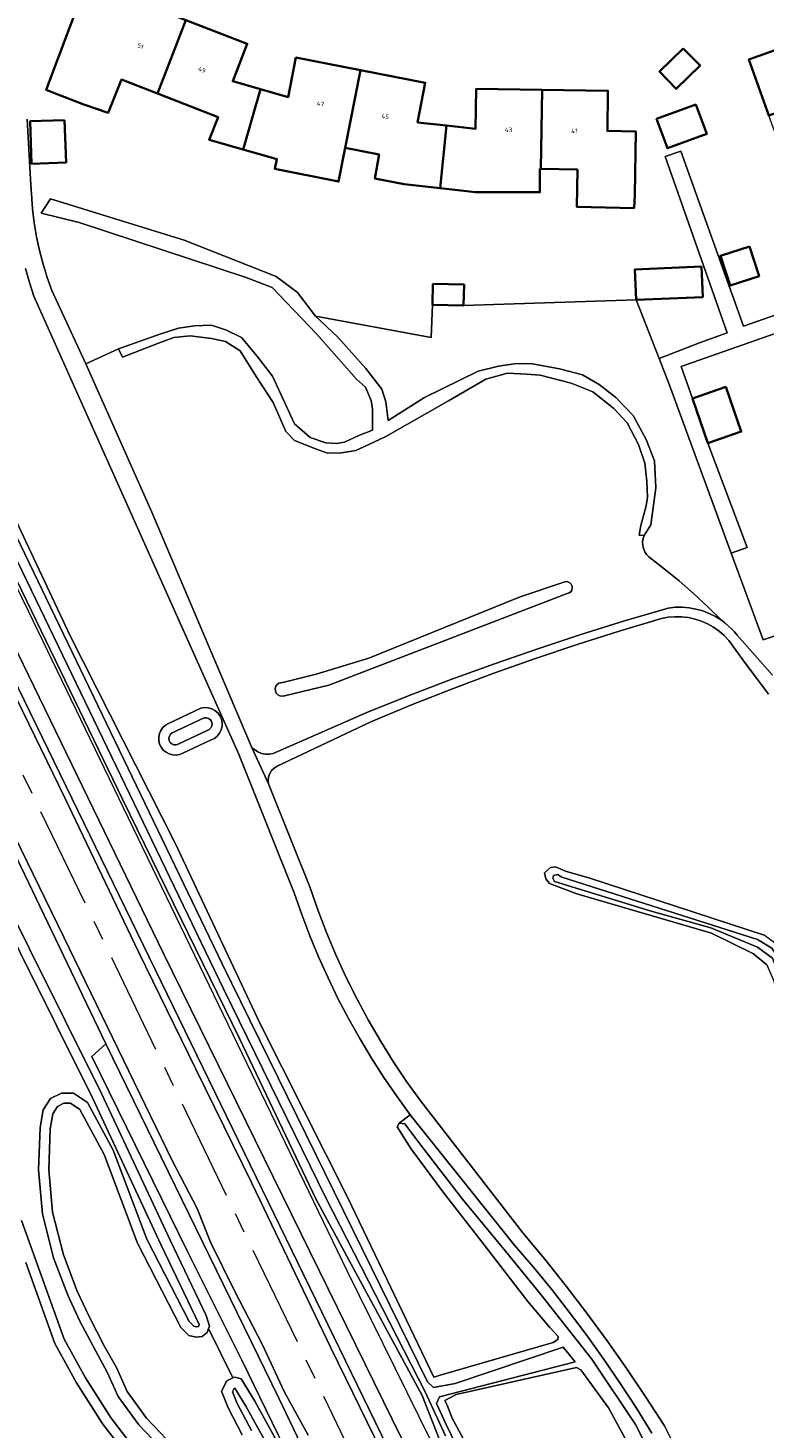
# Model space of a CAD drawing. Header units: metres. Extents: x 229229 to 231729, y 593167 to 595667.
# Tile 144 of 256: x 230707 to 230780, y 593608 to 593746. Entities that reach past the tile are written whole.
import ezdxf
from ezdxf.enums import TextEntityAlignment as Align

# ---------------------------------------------------------------- set-up
doc = ezdxf.new("R2010")
doc.units = ezdxf.units.M
doc.linetypes.add('AM-AS', pattern=[16, 10, -2, 2, -2])
for name, color, linetype, lineweight in [('B-WE-AM-AS_SPOOR-G', 10, 'AM-AS', 18), ('B-WE-GR-GRAS-GV', 60, 'Continuous', 13), ('B-WE-GR-GROENVOORZIENING-GV', 80, 'Continuous', 18), ('B-WE-GW-TALUD_KRUIN-G', 90, 'Continuous', 18), ('B-WE-IE-TERREINAFSCHEIDING_KUNSTMATIG_HEKWERK-G', 20, 'IE-TERREINAFSCHEIDING-KUNSTMATIG', 18), ('B-WE-OG-BEBOUWING-GV', 7, 'Continuous', 35), ('B-WE-OG-BEBOUWING-T18', 10, 'Continuous', 18), ('B-WE-OG-TERREIN_ERF-GV', 7, 'Continuous', 18), ('B-WE-OG-WATER-GV', 130, 'Continuous', 18), ('B-WE-OG-WATER_GREPPEL-GV', 160, 'Continuous', 18), ('B-WE-OG-WATER_SLOOT-GV', 120, 'Continuous', 18), ('B-WE-VH-VERHARDING_GESLOTEN-GV', 252, 'Continuous', 18), ('B-WE-VH-VERHARDING_HALFVERHARDING-GV', 252, 'Continuous', 18), ('B-WE-VH-VERHARDING_OPEN-GV', 252, 'Continuous', 18)]:
    doc.layers.add(name, color=color, linetype=linetype, lineweight=lineweight)
doc.styles.add('NLCS-ISO-M250-T18', font='NLCS-ISO.ttf', dxfattribs={"height": 0.45})
doc.linetypes.add('IE-TERREINAFSCHEIDING-KUNSTMATIG', pattern='A,4,[82,NLCS.SHX,S=0.75,R=90,X=0,Y=0],4,-2', length=10)

msp = doc.modelspace()

# ---------------------------------------------------------------- linework, layer by layer
at = {"layer": 'B-WE-AM-AS_SPOOR-G'}
msp.add_lwpolyline([(230951.44, 593166.818), (230810.226, 593458.066), (230592.127, 593908.8), (230585.772, 593921.529), (230576.722, 593940.573), (230569.244, 593957.571), (230567.217, 593962.522), (230565.577, 593966.849), (230558.025, 593987.803)], dxfattribs=at)
at = {"layer": 'B-WE-GR-GRAS-GV'}
for points in [[(230681.976, 593730.313), (230761.22, 593567.578), (230758.259, 593577.661), (230720.371, 593654.752), (230682.571, 593732.579)], [(230682.571, 593732.579), (230720.371, 593654.752), (230758.259, 593577.661)], [(230702.901, 593685.935), (230710.648, 593670.063), (230717.902, 593654.909), (230723.57, 593643.352), (230729.079, 593632.111), (230736.88, 593615.911), (230742.625, 593604.139), (230746.568, 593595.861), (230755.332, 593577.631), (230759.786, 593568.127), (230762.124, 593563.223), (230764.885, 593557.324), (230765.728, 593555.287), (230765.603, 593554.516), (230766.355, 593553.037), (230766.473, 593553.078), (230767.965, 593553.578), (230766.183, 593557.204), (230761.22, 593567.578), (230681.976, 593730.313)], [(230748.778, 593603.753), (230745.879, 593611.205), (230735.392, 593630.564), (230727.878, 593646.365), (230716.345, 593669.923), (230702.61, 593698.269)], [(230692.583, 593691.881), (230714.704, 593645.849), (230731.734, 593610.932), (230735.681, 593602.691)], [(230734.649, 593607.295), (230732.255, 593611.599), (230730.133, 593616.196), (230727.406, 593621.436), (230725.015, 593626.323), (230723.698, 593629.626), (230721.239, 593634.338), (230710.558, 593656.355), (230701.48, 593674.883)]]:
    msp.add_lwpolyline(points, dxfattribs=at)
msp.add_lwpolyline([(230735.681, 593602.691), (230731.734, 593610.932), (230714.704, 593645.849), (230713.32, 593644.593), (230722.757, 593625.384), (230728.132, 593614.625), (230731.68, 593607.323), (230733.119, 593604.084)], close=True, dxfattribs=at)
at = {"layer": 'B-WE-GR-GROENVOORZIENING-GV'}
for points in [[(230702.443, 593704.53), (230711.224, 593685.963), (230721.513, 593665.614), (230729.888, 593647.801), (230738.502, 593630.755), (230747.012, 593613.016), (230747.656, 593613.22), (230758.791, 593616.415), (230759.241, 593616.715), (230759.275, 593617.019), (230758.862, 593617.449), (230758.462, 593617.904), (230756.276, 593620.451), (230751.988, 593626.045), (230747.94, 593631.228), (230744.76, 593635.525), (230743.403, 593637.673), (230743.593, 593638.042), (230744.689, 593638.856), (230743.363, 593640.676), (230742.092, 593642.535), (230740.877, 593644.43), (230739.718, 593646.36), (230738.616, 593648.324), (230737.573, 593650.319), (230736.589, 593652.345), (230735.666, 593654.398), (230734.804, 593656.478), (230734.004, 593658.583), (230733.266, 593660.71), (230727.773, 593674.421), (230707.609, 593719.463), (230707.169, 593720.825), (230706.789, 593722.204)], [(230810.224, 593696.038), (230779.466, 593685.63), (230776.328, 593694.162), (230770.245, 593710.7), (230769.216, 593713.337), (230766.964, 593719.106), (230749.95, 593718.552), (230746.878, 593718.63), (230746.742, 593715.415), (230735.361, 593717.523), (230737.567, 593715.446), (230740.307, 593712.356), (230741.907, 593710.303), (230742.302, 593709.081), (230742.503, 593707.239), (230746.111, 593709.498), (230751.402, 593712.078), (230753.381, 593712.596), (230754.928, 593712.823), (230756.532, 593712.851), (230759.412, 593712.318), (230761.664, 593711.746), (230763.307, 593710.769), (230764.948, 593709.499), (230766.662, 593707.709), (230767.931, 593705.36), (230768.776, 593703.253), (230768.905, 593700.599), (230768.396, 593696.967), (230767.749, 593695.91), (230767.639, 593695.598), (230767.588, 593695.271), (230767.598, 593694.94), (230767.667, 593694.616), (230767.795, 593694.31), (230767.976, 593694.033), (230768.205, 593693.794), (230769.711, 593692.637), (230771.18, 593691.433), (230772.612, 593690.184), (230774.003, 593688.891), (230775.354, 593687.556), (230775.701, 593687.3), (230776.032, 593687.024), (230776.346, 593686.729), (230776.641, 593686.416), (230776.918, 593686.085), (230780.393, 593682.144)], [(230731.68, 593607.323), (230728.132, 593614.625), (230722.757, 593625.384), (230713.32, 593644.593), (230714.704, 593645.849), (230692.583, 593691.881)], [(230779.989, 593680.288), (230777.484, 593683.675), (230776.096, 593685.575), (230775.636, 593686.059), (230775.131, 593686.495), (230774.584, 593686.879), (230774.002, 593687.206), (230773.391, 593687.474), (230772.756, 593687.681), (230772.104, 593687.823), (230771.44, 593687.899), (230770.773, 593687.91), (230770.107, 593687.854), (230769.451, 593687.732), (230765.286, 593686.49), (230761.142, 593685.176), (230757.021, 593683.792), (230752.925, 593682.338), (230748.854, 593680.813), (230744.81, 593679.22), (230740.794, 593677.557), (230731.567, 593673.177), (230731.272, 593672.995), (230731.026, 593672.751), (230730.842, 593672.457), (230730.729, 593672.129), (230730.695, 593671.784), (230730.74, 593671.44), (230730.862, 593671.115), (230734.793, 593661.302), (230735.578, 593659.047), (230736.434, 593656.818), (230737.36, 593654.617), (230738.356, 593652.447), (230739.42, 593650.309), (230740.552, 593648.207), (230741.749, 593646.141), (230743.012, 593644.114), (230744.339, 593642.129), (230745.728, 593640.187), (230755.798, 593627.222), (230757.946, 593624.625), (230760.043, 593621.988), (230762.09, 593619.311), (230764.084, 593616.595), (230766.026, 593613.841), (230767.915, 593611.05), (230769.749, 593608.223), (230771.466, 593604.805)], [(230703.573, 593662.387), (230714.281, 593640.947), (230721.055, 593626.434), (230724.589, 593619.098), (230724.895, 593618.022), (230724.825, 593617.809), (230727.221, 593612.935), (230727.402, 593613.016), (230728.018, 593612.853), (230729.369, 593610.647), (230731.759, 593606.345)], [(230779.843, 593653.631), (230778.52, 593654.689), (230774.392, 593656.753), (230761.11, 593660.616), (230758.411, 593661.621), (230758.041, 593662.097), (230757.935, 593662.679), (230758.517, 593663.209), (230758.994, 593663.262), (230759.999, 593662.838), (230762.38, 593662.15), (230779.578, 593656.541)], [(230728.138, 593607.322), (230726.742, 593610.004), (230726.086, 593611.633), (230726.619, 593612.665), (230727.221, 593612.935), (230724.825, 593617.809), (230724.689, 593617.396), (230724.198, 593617.027), (230723.583, 593616.949), (230722.862, 593617.109), (230722.078, 593617.898), (230717.818, 593626.199), (230714.521, 593634.939), (230712.139, 593639.375), (230711.211, 593639.988), (230710.568, 593639.993), (230709.944, 593639.678), (230709.467, 593638.958), (230709.211, 593637.484), (230709.063, 593633.444), (230709.428, 593629.26), (230710.507, 593625.073), (230711.872, 593621.479), (230713.043, 593618.98), (230714.574, 593616.033), (230715.734, 593613.959), (230716.788, 593611.595), (230718.703, 593608.962), (230721.312, 593606.235)], [(230768.493, 593607.503), (230766.979, 593609.946), (230765.412, 593612.356), (230763.793, 593614.731), (230762.123, 593617.07), (230760.402, 593619.372), (230758.632, 593621.637), (230756.813, 593623.863), (230754.946, 593626.048), (230744.689, 593638.856), (230743.593, 593638.042), (230744.152, 593637.965), (230745.735, 593635.873), (230749.854, 593630.534), (230754.081, 593625.433), (230757.556, 593621.151), (230762.595, 593614.789), (230766.876, 593608.341), (230771.451, 593599.296)], [(230716.214, 593606.041), (230714.396, 593608.387), (230711.816, 593612.438), (230709.669, 593616.343), (230706.819, 593624.304)], [(230767.208, 593604.502), (230764.217, 593609.997), (230761.517, 593613.731), (230761.066, 593613.958), (230749.233, 593611.32), (230748.114, 593610.72), (230748.337, 593610.254), (230748.822, 593608.968), (230750.85, 593605.188)]]:
    msp.add_lwpolyline(points, dxfattribs=at)
for points in [[(230767.823, 593703.041), (230767.194, 593704.88), (230766.069, 593707.008), (230764.763, 593708.422), (230762.689, 593710.054), (230760.546, 593710.916), (230757.494, 593711.691), (230756.142, 593711.804), (230754.266, 593711.906), (230752.156, 593711.318), (230748.454, 593709.167), (230742.28, 593705.654), (230740.562, 593704.826), (230739.325, 593704.263), (230737.913, 593704.056), (230736.537, 593704.016), (230735.458, 593704.405), (230733.29, 593705.249), (230732.42, 593706.145), (230731.196, 593708.999), (230729.505, 593711.579), (230727.935, 593714.102), (230726.479, 593715.02), (230725.12, 593715.324), (230723.015, 593715.57), (230721.394, 593715.422), (230719.879, 593714.855), (230716.334, 593713.484), (230715.936, 593714.284), (230712.719, 593712.819), (230719.222, 593698.215), (230729.064, 593675.103), (230729.34, 593674.82), (230729.666, 593674.598), (230730.03, 593674.444), (230730.418, 593674.365), (230730.813, 593674.365), (230731.2, 593674.443), (230740.407, 593678.49), (230744.582, 593680.148), (230748.782, 593681.743), (230753.005, 593683.275), (230757.251, 593684.744), (230761.518, 593686.148), (230765.806, 593687.488), (230770.114, 593688.763), (230770.798, 593688.836), (230771.487, 593688.843), (230772.173, 593688.786), (230772.85, 593688.663), (230773.513, 593688.477), (230774.155, 593688.229), (230774.77, 593687.921), (230775.354, 593687.556), (230774.003, 593688.891), (230772.612, 593690.184), (230771.18, 593691.433), (230769.711, 593692.637), (230768.205, 593693.794), (230767.976, 593694.033), (230767.795, 593694.31), (230767.667, 593694.616), (230767.598, 593694.94), (230767.588, 593695.271), (230767.639, 593695.598), (230767.749, 593695.91), (230767.262, 593695.949), (230767.402, 593696.897), (230767.941, 593698.831), (230768.087, 593699.687), (230768.012, 593701.247)], [(230755.517, 593689.85), (230759.844, 593691.316), (230760.038, 593691.361), (230760.236, 593691.339), (230760.416, 593691.252), (230760.556, 593691.11), (230760.64, 593690.93), (230760.66, 593690.731), (230760.612, 593690.538), (230760.502, 593690.371), (230760.343, 593690.251), (230760.153, 593690.191), (230736.655, 593681.168), (230732.294, 593680.104), (230732.068, 593680.068), (230731.842, 593680.109), (230731.642, 593680.22), (230731.489, 593680.391), (230731.4, 593680.602), (230731.385, 593680.831), (230731.446, 593681.052), (230731.575, 593681.241), (230731.759, 593681.378), (230732.266, 593681.477), (230735.421, 593682.236), (230740.599, 593683.81)], [(230724.059, 593678.9), (230724.415, 593678.962), (230724.777, 593678.946), (230725.125, 593678.85), (230725.445, 593678.681), (230725.72, 593678.445), (230725.936, 593678.156), (230726.084, 593677.826), (230726.157, 593677.471), (230726.15, 593677.11), (230726.064, 593676.758), (230725.904, 593676.434), (230725.676, 593676.153), (230725.393, 593675.928), (230725.067, 593675.771), (230722.279, 593674.453), (230721.955, 593674.33), (230721.612, 593674.277), (230721.266, 593674.299), (230720.932, 593674.393), (230720.625, 593674.556), (230720.36, 593674.78), (230720.149, 593675.055), (230720, 593675.368), (230719.921, 593675.706), (230719.915, 593676.052), (230719.982, 593676.393), (230720.12, 593676.711), (230720.322, 593676.993), (230720.579, 593677.226), (230720.88, 593677.399)]]:
    msp.add_lwpolyline(points, close=True, dxfattribs=at)
at = {"layer": 'B-WE-GW-TALUD_KRUIN-G'}
for points in [[(230603.077, 593913.778), (230602.721, 593916.177), (230600.51, 593922.87), (230599.691, 593924.731), (230599.319, 593924.856), (230592.327, 593922.892), (230591.833, 593922.445), (230591.39, 593921.779), (230591.506, 593920.545), (230595.834, 593910.6), (230626.985, 593845.404), (230681.976, 593730.313), (230761.22, 593567.578)], [(230735.681, 593602.691), (230731.734, 593610.932), (230714.704, 593645.849)]]:
    msp.add_lwpolyline(points, dxfattribs=at)
at = {"layer": 'B-WE-IE-TERREINAFSCHEIDING_KUNSTMATIG_HEKWERK-G'}
msp.add_lwpolyline([(230770.494, 593556.878), (230771.016, 593557.711), (230766.434, 593566.315), (230760.916, 593578.002), (230738.462, 593623.497), (230707.07, 593688.44), (230696.196, 593710.695), (230655.366, 593795.529), (230640.441, 593827.835), (230634.124, 593841.936), (230624.884, 593863.695), (230619.271, 593878.835), (230612.144, 593897.565), (230605.533, 593915.284), (230604.065, 593919.669), (230604.094, 593924.37), (230603.984, 593926.461), (230602.01, 593925.993), (230597.035, 593925.529)], dxfattribs=at)
at = {"layer": 'B-WE-OG-BEBOUWING-GV'}
for points in [[(230719.8, 593739.43), (230722.58, 593746.67), (230716.53, 593749.01), (230715.977, 593747.573), (230712.275, 593748.996), (230708.812, 593739.802), (230709.8, 593739.42), (230712.54, 593738.37), (230714.926, 593737.534), (230716.244, 593740.802)], [(230719.8, 593739.43), (230725.75, 593737.1), (230724.89, 593734.87), (230728.23, 593733.93), (230729.93, 593739.87), (230727.2, 593740.65), (230728.63, 593744.34), (230722.58, 593746.67)], [(230780.039, 593737.269), (230791.16, 593741.246), (230790.35, 593743.51), (230786.52, 593742.13), (230785.36, 593745.39), (230778.07, 593742.79)], [(230771.589, 593743.886), (230769.242, 593741.599), (230770.905, 593739.893), (230773.252, 593742.18)], [(230729.93, 593739.87), (230728.23, 593733.93), (230731.552, 593732.982), (230731.358, 593732.011), (230737.628, 593730.761), (230738.29, 593734.08), (230739.8, 593741.73), (230733.42, 593742.97), (230732.67, 593739.09)], [(230744.11, 593730.5), (230747.63, 593730.11), (230748.28, 593736.28), (230745.42, 593736.59), (230746.18, 593740.49), (230739.8, 593741.73), (230738.29, 593734.08), (230741.627, 593733.414), (230741.213, 593731.079)], [(230757.68, 593739.81), (230751.19, 593739.91), (230751.13, 593735.97), (230748.28, 593736.28), (230747.63, 593730.11), (230751.12, 593729.71), (230757.473, 593729.706), (230757.478, 593732.011), (230757.55, 593732.01)], [(230766.82, 593729.46), (230766.93, 593735.68), (230764.12, 593735.75), (230764.18, 593739.71), (230757.68, 593739.81), (230757.55, 593732.01), (230761.167, 593731.942), (230761.106, 593728.29), (230766.749, 593728.15)], [(230772.852, 593738.357), (230768.971, 593736.935), (230770.032, 593734.038), (230773.913, 593735.46)], [(230710.626, 593736.822), (230707.228, 593736.7), (230707.378, 593732.512), (230710.776, 593732.634)], [(230778.115, 593724.384), (230775.258, 593723.452), (230776.215, 593720.517), (230779.072, 593721.449)], [(230773.393, 593722.388), (230766.836, 593722.114), (230766.964, 593719.106), (230773.521, 593719.38)], [(230746.93, 593720.696), (230746.878, 593718.63), (230749.95, 593718.552), (230750.002, 593720.618)], [(230775.79, 593710.533), (230772.501, 593709.387), (230774.031, 593704.995), (230777.32, 593706.141)]]:
    msp.add_lwpolyline(points, close=True, dxfattribs=at)
at = {"layer": 'B-WE-OG-TERREIN_ERF-GV'}
for points in [[(230722.58, 593746.67), (230728.63, 593744.34), (230727.2, 593740.65), (230729.93, 593739.87), (230732.67, 593739.09), (230733.42, 593742.97), (230739.8, 593741.73), (230746.18, 593740.49), (230745.42, 593736.59), (230748.28, 593736.28), (230751.13, 593735.97), (230751.19, 593739.91), (230757.68, 593739.81), (230764.18, 593739.71), (230764.12, 593735.75), (230766.93, 593735.68), (230766.82, 593729.46), (230766.749, 593728.15), (230761.106, 593728.29), (230761.167, 593731.942), (230757.55, 593732.01), (230757.478, 593732.011), (230757.473, 593729.706), (230751.12, 593729.71), (230747.63, 593730.11), (230744.11, 593730.5), (230741.213, 593731.079), (230741.627, 593733.414), (230738.29, 593734.08), (230737.628, 593730.761), (230731.358, 593732.011), (230731.552, 593732.982), (230728.23, 593733.93), (230724.89, 593734.87), (230725.75, 593737.1), (230719.8, 593739.43), (230716.244, 593740.802), (230714.926, 593737.534), (230712.54, 593738.37), (230709.8, 593739.42), (230708.812, 593739.802), (230712.275, 593748.996)], [(230706.943, 593736.902), (230707.092, 593733.954), (230707.27, 593731.008), (230707.476, 593728.064), (230707.646, 593726.693), (230707.877, 593725.331), (230708.166, 593723.98), (230708.515, 593722.643), (230708.922, 593721.323), (230709.387, 593720.022), (230712.719, 593712.819), (230715.936, 593714.284), (230720.11, 593715.756), (230721.87, 593716.312), (230723.422, 593716.553), (230725.116, 593716.637), (230726.588, 593716.135), (230728.053, 593715.421), (230729.573, 593713.599), (230731.105, 593711.596), (230733.284, 593706.918), (230734.83, 593705.543), (230736.375, 593705.042), (230737.475, 593704.958), (230738.217, 593705.085), (230739.634, 593705.762), (230740.961, 593706.273), (230740.983, 593708.353), (230740.85, 593709.203), (230740.282, 593710.514), (230739.389, 593711.318), (230735.446, 593715.752), (230731.094, 593720.321), (230728.539, 593721.31), (230712.051, 593726.746), (230708.321, 593727.665), (230709.242, 593729.066), (230722.43, 593724.981), (230731.485, 593721.404), (230733.59, 593719.834), (230735.361, 593717.523), (230746.742, 593715.415), (230746.878, 593718.63), (230746.93, 593720.696), (230750.002, 593720.618), (230749.95, 593718.552), (230766.964, 593719.106), (230769.216, 593713.337), (230773.192, 593714.889), (230775.909, 593715.864), (230769.821, 593733.228), (230771.357, 593733.758), (230777.542, 593716.528), (230800.777, 593724.654)], [(230801.346, 593723.071), (230773.739, 593713.364), (230771.401, 593712.55), (230772.501, 593709.387), (230775.79, 593710.533), (230777.32, 593706.141), (230774.031, 593704.995), (230777.892, 593694.737), (230776.328, 593694.162), (230779.466, 593685.63), (230810.224, 593696.038)]]:
    msp.add_lwpolyline(points, dxfattribs=at)
for points in [[(230778.07, 593742.79), (230785.36, 593745.39), (230786.52, 593742.13), (230790.35, 593743.51), (230791.16, 593741.246), (230791.97, 593738.98), (230788.14, 593737.61), (230789.254, 593734.518), (230790.37, 593731.42), (230794.19, 593732.79), (230794.99, 593730.554), (230795.79, 593728.32), (230791.97, 593726.95), (230793.13, 593723.7), (230785.81, 593721.09), (230783.854, 593726.574), (230781.952, 593731.907), (230780.039, 593737.269)], [(230770.905, 593739.893), (230769.242, 593741.599), (230771.589, 593743.886), (230773.252, 593742.18)], [(230772.852, 593738.357), (230773.913, 593735.46), (230770.032, 593734.038), (230768.971, 593736.935)], [(230710.626, 593736.822), (230710.776, 593732.634), (230707.378, 593732.512), (230707.228, 593736.7)], [(230778.115, 593724.384), (230779.072, 593721.449), (230776.215, 593720.517), (230775.258, 593723.452)], [(230766.964, 593719.106), (230766.836, 593722.114), (230773.393, 593722.388), (230773.521, 593719.38)]]:
    msp.add_lwpolyline(points, close=True, dxfattribs=at)
at = {"layer": 'B-WE-OG-WATER-GV'}
for points in [[(230732.42, 593706.145), (230733.29, 593705.249), (230735.458, 593704.405), (230736.537, 593704.016), (230737.913, 593704.056), (230739.325, 593704.263), (230740.562, 593704.826), (230742.28, 593705.654), (230748.454, 593709.167), (230752.156, 593711.318), (230754.266, 593711.906), (230756.142, 593711.804), (230757.494, 593711.691), (230760.546, 593710.916), (230762.689, 593710.054), (230764.763, 593708.422), (230766.069, 593707.008), (230767.194, 593704.88), (230767.823, 593703.041), (230768.012, 593701.247), (230768.087, 593699.687), (230767.941, 593698.831), (230767.402, 593696.897), (230767.262, 593695.949), (230767.749, 593695.91), (230768.396, 593696.967), (230768.905, 593700.599), (230768.776, 593703.253), (230767.931, 593705.36), (230766.662, 593707.709), (230764.948, 593709.499), (230763.307, 593710.769), (230761.664, 593711.746), (230759.412, 593712.318), (230756.532, 593712.851), (230754.928, 593712.823), (230753.381, 593712.596), (230751.402, 593712.078), (230746.111, 593709.498), (230742.503, 593707.239), (230742.302, 593709.081), (230741.907, 593710.303), (230740.307, 593712.356), (230737.567, 593715.446), (230735.361, 593717.523), (230733.59, 593719.834), (230731.485, 593721.404), (230722.43, 593724.981), (230709.242, 593729.066), (230708.321, 593727.665), (230712.051, 593726.746), (230728.539, 593721.31), (230731.094, 593720.321), (230735.446, 593715.752), (230739.389, 593711.318), (230740.282, 593710.514), (230740.85, 593709.203), (230740.983, 593708.353), (230740.961, 593706.273), (230739.634, 593705.762), (230738.217, 593705.085), (230737.475, 593704.958), (230736.375, 593705.042), (230734.83, 593705.543), (230733.284, 593706.918), (230731.105, 593711.596), (230729.573, 593713.599), (230728.053, 593715.421), (230726.588, 593716.135), (230725.116, 593716.637), (230723.422, 593716.553), (230721.87, 593716.312), (230720.11, 593715.756), (230715.936, 593714.284), (230716.334, 593713.484), (230719.879, 593714.855), (230721.394, 593715.422), (230723.015, 593715.57), (230725.12, 593715.324), (230726.479, 593715.02), (230727.935, 593714.102), (230729.505, 593711.579), (230731.196, 593708.999)], [(230724.697, 593676.702), (230724.893, 593676.796), (230725.046, 593676.95), (230725.14, 593677.147), (230725.163, 593677.363), (230725.112, 593677.575), (230724.994, 593677.757), (230724.822, 593677.89), (230724.615, 593677.958), (230724.398, 593677.954), (230723.325, 593677.447), (230721.248, 593676.467), (230721.074, 593676.333), (230720.956, 593676.148), (230720.909, 593675.933), (230720.938, 593675.715), (230721.04, 593675.521), (230721.203, 593675.373), (230721.406, 593675.29), (230721.626, 593675.282), (230721.835, 593675.349)], [(230793.163, 593614.113), (230791.762, 593618.016), (230787.264, 593632.938), (230783.084, 593647.49), (230781.231, 593653.893), (230780.332, 593655.269), (230778.903, 593656.116), (230759.641, 593662.254), (230759.218, 593662.519), (230758.795, 593662.413), (230758.742, 593662.148), (230758.9, 593661.831), (230768.426, 593658.92), (230774.299, 593657.28), (230778.903, 593655.375), (230780.385, 593654.264), (230780.967, 593652.729), (230782.29, 593648.125), (230791.286, 593618.227), (230792.661, 593614.205)]]:
    msp.add_lwpolyline(points, close=True, dxfattribs=at)
for points in [[(230763.19, 593577.475), (230748.24, 593608.342), (230747.287, 593610.416), (230747.567, 593611.089), (230760.957, 593614.508), (230759.752, 593615.965), (230749.105, 593612.402), (230746.976, 593612.002), (230746.398, 593612.56), (230726.148, 593653.725), (230697.39, 593713.4)], [(230706.024, 593693.292), (230726.277, 593651.273), (230736.361, 593630.664), (230746.155, 593611.572), (230748.171, 593607.228)], [(230720.644, 593605.487), (230717.934, 593608.319), (230715.917, 593611.092), (230714.842, 593613.505), (230713.694, 593615.558), (230712.146, 593618.537), (230710.951, 593621.089), (230709.552, 593624.77), (230708.439, 593629.091), (230708.061, 593633.419), (230708.214, 593637.588), (230708.518, 593639.336), (230709.257, 593640.451), (230710.334, 593640.995), (230711.515, 593640.986), (230712.901, 593640.07), (230715.433, 593635.354), (230718.734, 593626.605), (230722.897, 593618.493), (230723.365, 593618.022), (230723.63, 593617.963), (230723.809, 593617.986), (230723.837, 593618.007), (230723.905, 593618.213), (230720.151, 593626.006), (230713.38, 593640.512), (230702.675, 593661.948)], [(230706.398, 593628.448), (230710.584, 593616.755), (230712.677, 593612.948), (230715.215, 593608.963), (230716.96, 593606.711)], [(230730.862, 593605.9), (230728.505, 593610.143), (230727.413, 593611.925), (230727.347, 593611.896), (230727.185, 593611.581), (230727.651, 593610.423), (230729.036, 593607.762)]]:
    msp.add_lwpolyline(points, dxfattribs=at)
at = {"layer": 'B-WE-OG-WATER_GREPPEL-GV'}
msp.add_lwpolyline([(230760.153, 593690.191), (230760.343, 593690.251), (230760.502, 593690.371), (230760.612, 593690.538), (230760.66, 593690.731), (230760.64, 593690.93), (230760.556, 593691.11), (230760.416, 593691.252), (230760.236, 593691.339), (230760.038, 593691.361), (230759.844, 593691.316), (230755.517, 593689.85), (230740.599, 593683.81), (230735.421, 593682.236), (230732.266, 593681.477), (230731.759, 593681.378), (230731.575, 593681.241), (230731.446, 593681.052), (230731.385, 593680.831), (230731.4, 593680.602), (230731.489, 593680.391), (230731.642, 593680.22), (230731.842, 593680.109), (230732.068, 593680.068), (230732.294, 593680.104), (230736.655, 593681.168)], close=True, dxfattribs=at)
at = {"layer": 'B-WE-OG-WATER_SLOOT-GV'}
for points in [[(230697.39, 593713.4), (230726.148, 593653.725), (230746.398, 593612.56), (230746.976, 593612.002), (230749.105, 593612.402), (230759.752, 593615.965), (230760.957, 593614.508), (230747.567, 593611.089), (230747.287, 593610.416), (230748.24, 593608.342), (230763.19, 593577.475)], [(230771.451, 593599.296), (230766.876, 593608.341), (230762.595, 593614.789), (230757.556, 593621.151), (230754.081, 593625.433), (230749.854, 593630.534), (230745.735, 593635.873), (230744.152, 593637.965), (230743.593, 593638.042), (230743.403, 593637.673), (230744.76, 593635.525), (230747.94, 593631.228), (230751.988, 593626.045), (230756.276, 593620.451), (230758.462, 593617.904), (230758.862, 593617.449), (230759.275, 593617.019), (230759.241, 593616.715), (230758.791, 593616.415), (230747.656, 593613.22), (230747.012, 593613.016), (230738.502, 593630.755), (230729.888, 593647.801), (230721.513, 593665.614), (230711.224, 593685.963), (230702.443, 593704.53)], [(230702.61, 593698.269), (230716.345, 593669.923), (230727.878, 593646.365), (230735.392, 593630.564), (230745.879, 593611.205), (230748.778, 593603.753)], [(230748.171, 593607.228), (230746.155, 593611.572), (230736.361, 593630.664), (230726.277, 593651.273), (230706.024, 593693.292)], [(230721.312, 593606.235), (230718.703, 593608.962), (230716.788, 593611.595), (230715.734, 593613.959), (230714.574, 593616.033), (230713.043, 593618.98), (230711.872, 593621.479), (230710.507, 593625.073), (230709.428, 593629.26), (230709.063, 593633.444), (230709.211, 593637.484), (230709.467, 593638.958), (230709.944, 593639.678), (230710.568, 593639.993), (230711.211, 593639.988), (230712.139, 593639.375), (230714.521, 593634.939), (230717.818, 593626.199), (230722.078, 593617.898), (230722.862, 593617.109), (230723.583, 593616.949), (230724.198, 593617.027), (230724.689, 593617.396), (230724.825, 593617.809), (230724.895, 593618.022), (230724.589, 593619.098), (230721.055, 593626.434), (230714.281, 593640.947), (230703.573, 593662.387)], [(230702.675, 593661.948), (230713.38, 593640.512), (230720.151, 593626.006), (230723.905, 593618.213), (230723.837, 593618.007), (230723.809, 593617.986), (230723.63, 593617.963), (230723.365, 593618.022), (230722.897, 593618.493), (230718.734, 593626.605), (230715.433, 593635.354), (230712.901, 593640.07), (230711.515, 593640.986), (230710.334, 593640.995), (230709.257, 593640.451), (230708.518, 593639.336), (230708.214, 593637.588), (230708.061, 593633.419), (230708.439, 593629.091), (230709.552, 593624.77), (230710.951, 593621.089), (230712.146, 593618.537), (230713.694, 593615.558), (230714.842, 593613.505), (230715.917, 593611.092), (230717.934, 593608.319), (230720.644, 593605.487)], [(230716.96, 593606.711), (230715.215, 593608.963), (230712.677, 593612.948), (230710.584, 593616.755), (230706.398, 593628.448)], [(230706.819, 593624.304), (230709.669, 593616.343), (230711.816, 593612.438), (230714.396, 593608.387), (230716.214, 593606.041)], [(230750.85, 593605.188), (230748.822, 593608.968), (230748.337, 593610.254), (230748.114, 593610.72), (230749.233, 593611.32), (230761.066, 593613.958), (230761.517, 593613.731), (230764.217, 593609.997), (230767.208, 593604.502)], [(230731.759, 593606.345), (230729.369, 593610.647), (230728.018, 593612.853), (230727.402, 593613.016), (230727.221, 593612.935), (230726.619, 593612.665), (230726.086, 593611.633), (230726.742, 593610.004), (230728.138, 593607.322)], [(230729.036, 593607.762), (230727.651, 593610.423), (230727.185, 593611.581), (230727.347, 593611.896), (230727.413, 593611.925), (230728.505, 593610.143), (230730.862, 593605.9)]]:
    msp.add_lwpolyline(points, dxfattribs=at)
for points in [[(230724.059, 593678.9), (230720.88, 593677.399), (230720.579, 593677.226), (230720.322, 593676.993), (230720.12, 593676.711), (230719.982, 593676.393), (230719.915, 593676.052), (230719.921, 593675.706), (230720, 593675.368), (230720.149, 593675.055), (230720.36, 593674.78), (230720.625, 593674.556), (230720.932, 593674.393), (230721.266, 593674.299), (230721.612, 593674.277), (230721.955, 593674.33), (230722.279, 593674.453), (230725.067, 593675.771), (230725.393, 593675.928), (230725.676, 593676.153), (230725.904, 593676.434), (230726.064, 593676.758), (230726.15, 593677.11), (230726.157, 593677.471), (230726.084, 593677.826), (230725.936, 593678.156), (230725.72, 593678.445), (230725.445, 593678.681), (230725.125, 593678.85), (230724.777, 593678.946), (230724.415, 593678.962)], [(230724.697, 593676.702), (230721.835, 593675.349), (230721.626, 593675.282), (230721.406, 593675.29), (230721.203, 593675.373), (230721.04, 593675.521), (230720.938, 593675.715), (230720.909, 593675.933), (230720.956, 593676.148), (230721.074, 593676.333), (230721.248, 593676.467), (230723.325, 593677.447), (230724.398, 593677.954), (230724.615, 593677.958), (230724.822, 593677.89), (230724.994, 593677.757), (230725.112, 593677.575), (230725.163, 593677.363), (230725.14, 593677.147), (230725.046, 593676.95), (230724.893, 593676.796)], [(230793.163, 593614.113), (230784.711, 593644.529), (230781.642, 593654.583), (230780.954, 593655.536), (230779.578, 593656.541), (230762.38, 593662.15), (230759.999, 593662.838), (230758.994, 593663.262), (230758.517, 593663.209), (230757.935, 593662.679), (230758.041, 593662.097), (230758.411, 593661.621), (230761.11, 593660.616), (230774.392, 593656.753), (230778.52, 593654.689), (230779.843, 593653.631), (230780.478, 593652.096), (230787.304, 593628.707), (230792.541, 593613.533), (230792.748, 593613.896), (230793.256, 593613.779)], [(230793.163, 593614.113), (230792.661, 593614.205), (230791.286, 593618.227), (230782.29, 593648.125), (230780.967, 593652.729), (230780.385, 593654.264), (230778.903, 593655.375), (230774.299, 593657.28), (230768.426, 593658.92), (230758.9, 593661.831), (230758.742, 593662.148), (230758.795, 593662.413), (230759.218, 593662.519), (230759.641, 593662.254), (230778.903, 593656.116), (230780.332, 593655.269), (230781.231, 593653.893), (230783.084, 593647.49), (230787.264, 593632.938), (230791.762, 593618.016)]]:
    msp.add_lwpolyline(points, close=True, dxfattribs=at)
at = {"layer": 'B-WE-VH-VERHARDING_GESLOTEN-GV'}
for points in [[(230771.466, 593604.805), (230769.749, 593608.223), (230767.915, 593611.05), (230766.026, 593613.841), (230764.084, 593616.595), (230762.09, 593619.311), (230760.043, 593621.988), (230757.946, 593624.625), (230755.798, 593627.222), (230745.728, 593640.187), (230744.339, 593642.129), (230743.012, 593644.114), (230741.749, 593646.141), (230740.552, 593648.207), (230739.42, 593650.309), (230738.356, 593652.447), (230737.36, 593654.617), (230736.434, 593656.818), (230735.578, 593659.047), (230734.793, 593661.302), (230730.862, 593671.115), (230730.74, 593671.44), (230729.064, 593675.103), (230719.222, 593698.215), (230712.719, 593712.819), (230709.387, 593720.022), (230708.922, 593721.323), (230708.515, 593722.643), (230708.166, 593723.98), (230707.877, 593725.331), (230707.646, 593726.693), (230707.476, 593728.064), (230707.27, 593731.008), (230707.092, 593733.954), (230706.943, 593736.902)], [(230706.789, 593722.204), (230707.169, 593720.825), (230707.609, 593719.463), (230727.773, 593674.421), (230733.266, 593660.71), (230734.004, 593658.583), (230734.804, 593656.478), (230735.666, 593654.398), (230736.589, 593652.345), (230737.573, 593650.319), (230738.616, 593648.324), (230739.718, 593646.36), (230740.877, 593644.43), (230742.092, 593642.535), (230743.363, 593640.676), (230744.689, 593638.856), (230754.946, 593626.048), (230756.813, 593623.863), (230758.632, 593621.637), (230760.402, 593619.372), (230762.123, 593617.07), (230763.793, 593614.731), (230765.412, 593612.356), (230766.979, 593609.946), (230768.493, 593607.503)], [(230780.393, 593682.144), (230776.918, 593686.085), (230776.641, 593686.416), (230776.346, 593686.729), (230776.032, 593687.024), (230775.701, 593687.3), (230775.354, 593687.556), (230774.77, 593687.921), (230774.155, 593688.229), (230773.513, 593688.477), (230772.85, 593688.663), (230772.173, 593688.786), (230771.487, 593688.843), (230770.798, 593688.836), (230770.114, 593688.763), (230765.806, 593687.488), (230761.518, 593686.148), (230757.251, 593684.744), (230753.005, 593683.275), (230748.782, 593681.743), (230744.582, 593680.148), (230740.407, 593678.49), (230731.2, 593674.443), (230730.813, 593674.365), (230730.418, 593674.365), (230730.03, 593674.444), (230729.666, 593674.598), (230729.34, 593674.82), (230729.064, 593675.103), (230730.74, 593671.44), (230730.695, 593671.784), (230730.729, 593672.129), (230730.842, 593672.457), (230731.026, 593672.751), (230731.272, 593672.995), (230731.567, 593673.177), (230740.794, 593677.557), (230744.81, 593679.22), (230748.854, 593680.813), (230752.925, 593682.338), (230757.021, 593683.792), (230761.142, 593685.176), (230765.286, 593686.49), (230769.451, 593687.732), (230770.107, 593687.854), (230770.773, 593687.91), (230771.44, 593687.899), (230772.104, 593687.823), (230772.756, 593687.681), (230773.391, 593687.474), (230774.002, 593687.206), (230774.584, 593686.879), (230775.131, 593686.495), (230775.636, 593686.059), (230776.096, 593685.575), (230777.484, 593683.675), (230779.989, 593680.288)]]:
    msp.add_lwpolyline(points, dxfattribs=at)
at = {"layer": 'B-WE-VH-VERHARDING_HALFVERHARDING-GV'}
for points in [[(230742.625, 593604.139), (230736.88, 593615.911), (230729.079, 593632.111), (230723.57, 593643.352), (230717.902, 593654.909), (230710.648, 593670.063), (230702.901, 593685.935)], [(230701.48, 593674.883), (230710.558, 593656.355), (230721.239, 593634.338), (230723.698, 593629.626), (230725.015, 593626.323), (230727.406, 593621.436), (230730.133, 593616.196), (230732.255, 593611.599), (230734.649, 593607.295)]]:
    msp.add_lwpolyline(points, dxfattribs=at)
at = {"layer": 'B-WE-VH-VERHARDING_OPEN-GV'}
msp.add_lwpolyline([(230769.216, 593713.337), (230770.245, 593710.7), (230776.328, 593694.162), (230777.892, 593694.737), (230774.031, 593704.995), (230772.501, 593709.387), (230771.401, 593712.55), (230773.739, 593713.364), (230801.346, 593723.071), (230800.777, 593724.654), (230777.542, 593716.528), (230771.357, 593733.758), (230769.821, 593733.228), (230775.909, 593715.864), (230773.192, 593714.889)], close=True, dxfattribs=at)

# ---------------------------------------------------------------- texts
at = {"layer": 'B-WE-OG-BEBOUWING-T18', "style": 'NLCS-ISO-M250-T18'}
for s, rotation, p in [('51', 338.9, (230718.112, 593744.109)), ('49', 338.5, (230724.167, 593741.772)), ('47', 349.5, (230735.847, 593738.423)), ('45', 349.5, (230742.227, 593737.183)), ('43', 359.1, (230754.373, 593735.86)), ('41', 359.1, (230760.868, 593735.76))]:
    msp.add_text(s, height=0.45, rotation=rotation, dxfattribs=at).set_placement(p, align=Align.MIDDLE)

doc.saveas('drawing.dxf')
